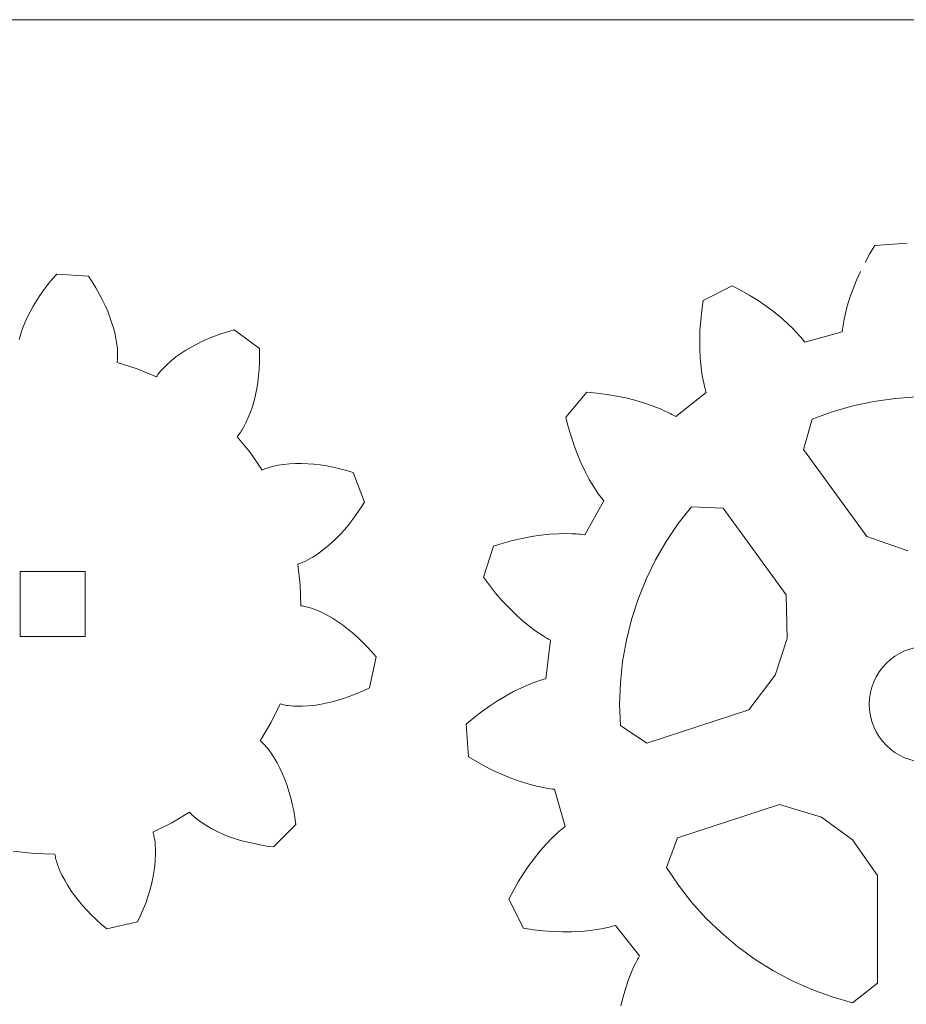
# Model space of a CAD drawing. Header units: centimetres. Extents: x -12.1 to 12.1, y -9.6 to 9.6.
# Tile 5 of 11: x -1.2 to 3.1, y 4.8 to 9.6. Entities that reach past the tile are written whole.
import ezdxf

# ---------------------------------------------------------------- set-up
doc = ezdxf.new("R2010")
doc.units = ezdxf.units.CM
doc.header["$MEASUREMENT"] = 0
doc.layers.add('layer 1', color=7, linetype='Continuous')

msp = doc.modelspace()

# ---------------------------------------------------------------- linework, layer by layer
at = {"layer": 'layer 1', "color": 250, "lineweight": 9}
for points in [[(-11.90028, 9.63703), (-11.90028, 9.63703), (11.90028, 9.63703), (11.90028, 9.63703)], [(2.99266, 8.52225), (2.99266, 8.52225), (3.15281, 8.53486), (3.15281, 8.53486)], [(-1.08759, 8.32996), (-1.08759, 8.32996), (-1.06614, 8.35615), (-1.06614, 8.35615)], [(-1.06614, 8.35615), (-1.06614, 8.35615), (-1.04348, 8.38203), (-1.04348, 8.38203)], [(-1.04348, 8.38203), (-1.04348, 8.38203), (-0.88788, 8.37164), (-0.88788, 8.37164)], [(-0.88788, 8.37164), (-0.88788, 8.37164), (-0.86885, 8.34297), (-0.86885, 8.34297)], [(2.90274, 8.35125), (2.90274, 8.35125), (2.92219, 8.39409), (2.92219, 8.39409)], [(-1.10779, 8.3035), (-1.10779, 8.3035), (-1.08759, 8.32996), (-1.08759, 8.32996)], [(-0.86885, 8.34297), (-0.86885, 8.34297), (-0.85108, 8.31416), (-0.85108, 8.31416)], [(-0.85108, 8.31416), (-0.85108, 8.31416), (-0.83457, 8.28526), (-0.83457, 8.28526)], [(2.14629, 8.25099), (2.14629, 8.25099), (2.28943, 8.32392), (2.28943, 8.32392)], [(2.28943, 8.32392), (2.28943, 8.32392), (2.33341, 8.30091), (2.33341, 8.30091)], [(2.87015, 8.26576), (2.87015, 8.26576), (2.88538, 8.30845), (2.88538, 8.30845)], [(2.88538, 8.30845), (2.88538, 8.30845), (2.90274, 8.35125), (2.90274, 8.35125)], [(-1.1444, 8.24991), (-1.1444, 8.24991), (-1.12674, 8.27681), (-1.12674, 8.27681)], [(-1.12674, 8.27681), (-1.12674, 8.27681), (-1.10779, 8.3035), (-1.10779, 8.3035)], [(-0.83457, 8.28526), (-0.83457, 8.28526), (-0.81934, 8.25628), (-0.81934, 8.25628)], [(2.33341, 8.30091), (2.33341, 8.30091), (2.37578, 8.27675), (2.37578, 8.27675)], [(2.37578, 8.27675), (2.37578, 8.27675), (2.41648, 8.25147), (2.41648, 8.25147)], [(2.85712, 8.22325), (2.85712, 8.22325), (2.87015, 8.26576), (2.87015, 8.26576)], [(-1.17581, 8.19568), (-1.17581, 8.19568), (-1.16077, 8.22286), (-1.16077, 8.22286)], [(-1.16077, 8.22286), (-1.16077, 8.22286), (-1.1444, 8.24991), (-1.1444, 8.24991)], [(-0.81934, 8.25628), (-0.81934, 8.25628), (-0.80541, 8.22727), (-0.80541, 8.22727)], [(-0.80541, 8.22727), (-0.80541, 8.22727), (-0.79279, 8.19828), (-0.79279, 8.19828)], [(2.13905, 8.20188), (2.13905, 8.20188), (2.14629, 8.25099), (2.14629, 8.25099)], [(2.41648, 8.25147), (2.41648, 8.25147), (2.45545, 8.2251), (2.45545, 8.2251)], [(2.45545, 8.2251), (2.45545, 8.2251), (2.49261, 8.19768), (2.49261, 8.19768)], [(2.84638, 8.18099), (2.84638, 8.18099), (2.85712, 8.22325), (2.85712, 8.22325)], [(-1.20176, 8.1411), (-1.20176, 8.1411), (-1.18948, 8.16841), (-1.18948, 8.16841)], [(-1.18948, 8.16841), (-1.18948, 8.16841), (-1.17581, 8.19568), (-1.17581, 8.19568)], [(-0.79279, 8.19828), (-0.79279, 8.19828), (-0.7815, 8.16935), (-0.7815, 8.16935)], [(-0.7815, 8.16935), (-0.7815, 8.16935), (-0.77157, 8.14051), (-0.77157, 8.14051)], [(2.13369, 8.1534), (2.13369, 8.1534), (2.13905, 8.20188), (2.13905, 8.20188)], [(2.49261, 8.19768), (2.49261, 8.19768), (2.5279, 8.16923), (2.5279, 8.16923)], [(2.5279, 8.16923), (2.5279, 8.16923), (2.56122, 8.1398), (2.56122, 8.1398)], [(2.8419, 8.15999), (2.8419, 8.15999), (2.84638, 8.18099), (2.84638, 8.18099)], [(-1.22189, 8.08649), (-1.22189, 8.08649), (-1.21258, 8.11377), (-1.21258, 8.11377)], [(-1.21258, 8.11377), (-1.21258, 8.11377), (-1.20176, 8.1411), (-1.20176, 8.1411)], [(-0.77157, 8.14051), (-0.77157, 8.14051), (-0.76303, 8.1118), (-0.76303, 8.1118)], [(2.13023, 8.10562), (2.13023, 8.10562), (2.13369, 8.1534), (2.13369, 8.1534)], [(2.56122, 8.1398), (2.56122, 8.1398), (2.59246, 8.10938), (2.59246, 8.10938)], [(2.83348, 8.10792), (2.83348, 8.10792), (2.83484, 8.11828), (2.83484, 8.11828)], [(2.83484, 8.11828), (2.83484, 8.11828), (2.83636, 8.12866), (2.83636, 8.12866)], [(2.83636, 8.12866), (2.83636, 8.12866), (2.83804, 8.13908), (2.83804, 8.13908)], [(2.83804, 8.13908), (2.83804, 8.13908), (2.8419, 8.15999), (2.8419, 8.15999)], [(-1.22958, 8.05928), (-1.22958, 8.05928), (-1.22189, 8.08649), (-1.22189, 8.08649)], [(-0.76303, 8.1118), (-0.76303, 8.1118), (-0.75594, 8.08328), (-0.75594, 8.08328)], [(-0.75594, 8.08328), (-0.75594, 8.08328), (-0.75034, 8.055), (-0.75034, 8.055)], [(-0.29561, 8.06375), (-0.29561, 8.06375), (-0.26524, 8.07596), (-0.26524, 8.07596)], [(-0.26524, 8.07596), (-0.26524, 8.07596), (-0.23394, 8.0873), (-0.23394, 8.0873)], [(-0.23394, 8.0873), (-0.23394, 8.0873), (-0.20174, 8.09773), (-0.20174, 8.09773)], [(-0.20174, 8.09773), (-0.20174, 8.09773), (-0.16867, 8.10726), (-0.16867, 8.10726)], [(-0.16867, 8.10726), (-0.16867, 8.10726), (-0.0434, 8.01439), (-0.0434, 8.01439)], [(2.12866, 8.05859), (2.12866, 8.05859), (2.13023, 8.10562), (2.13023, 8.10562)], [(2.59246, 8.10938), (2.59246, 8.10938), (2.60725, 8.09381), (2.60725, 8.09381)], [(2.60725, 8.09381), (2.60725, 8.09381), (2.62147, 8.078), (2.62147, 8.078)], [(2.62147, 8.078), (2.62147, 8.078), (2.62835, 8.07), (2.62835, 8.07)], [(2.62835, 8.07), (2.62835, 8.07), (2.63507, 8.06194), (2.63507, 8.06194)], [(2.64803, 8.04563), (2.64803, 8.04563), (2.83231, 8.0976), (2.83231, 8.0976)], [(2.83231, 8.0976), (2.83231, 8.0976), (2.83348, 8.10792), (2.83348, 8.10792)], [(-0.75034, 8.055), (-0.75034, 8.055), (-0.74634, 8.02701), (-0.74634, 8.02701)], [(-0.74634, 8.02701), (-0.74634, 8.02701), (-0.74497, 8.01314), (-0.74497, 8.01314)], [(-0.407, 8.00648), (-0.407, 8.00648), (-0.38075, 8.02203), (-0.38075, 8.02203)], [(-0.38075, 8.02203), (-0.38075, 8.02203), (-0.35341, 8.03676), (-0.35341, 8.03676)], [(-0.35341, 8.03676), (-0.35341, 8.03676), (-0.32501, 8.05068), (-0.32501, 8.05068)], [(-0.32501, 8.05068), (-0.32501, 8.05068), (-0.29561, 8.06375), (-0.29561, 8.06375)], [(2.129, 8.0124), (2.129, 8.0124), (2.12866, 8.05859), (2.12866, 8.05859)], [(2.63507, 8.06194), (2.63507, 8.06194), (2.64164, 8.05381), (2.64164, 8.05381)], [(2.64164, 8.05381), (2.64164, 8.05381), (2.64803, 8.04563), (2.64803, 8.04563)], [(-0.74497, 8.01314), (-0.74497, 8.01314), (-0.74407, 7.99939), (-0.74407, 7.99939)], [(-0.74407, 7.99939), (-0.74407, 7.99939), (-0.74364, 7.98574), (-0.74364, 7.98574)], [(-0.74377, 7.97223), (-0.74377, 7.97223), (-0.74405, 7.96554), (-0.74405, 7.96554)], [(-0.74363, 7.97897), (-0.74363, 7.97897), (-0.74377, 7.97223), (-0.74377, 7.97223)], [(-0.74364, 7.98574), (-0.74364, 7.98574), (-0.74363, 7.97897), (-0.74363, 7.97897)], [(-0.47855, 7.95508), (-0.47855, 7.95508), (-0.45597, 7.97301), (-0.45597, 7.97301)], [(-0.45597, 7.97301), (-0.45597, 7.97301), (-0.43209, 7.99014), (-0.43209, 7.99014)], [(-0.43209, 7.99014), (-0.43209, 7.99014), (-0.407, 8.00648), (-0.407, 8.00648)], [(-0.04289, 7.97999), (-0.04289, 7.97999), (-0.04351, 7.94615), (-0.04351, 7.94615)], [(-0.0434, 8.01439), (-0.0434, 8.01439), (-0.04289, 7.97999), (-0.04289, 7.97999)], [(2.13126, 7.96714), (2.13126, 7.96714), (2.129, 8.0124), (2.129, 8.0124)], [(2.13549, 7.92288), (2.13549, 7.92288), (2.13126, 7.96714), (2.13126, 7.96714)], [(-0.74515, 7.95228), (-0.74515, 7.95228), (-0.74601, 7.94574), (-0.74601, 7.94574)], [(-0.74601, 7.94574), (-0.74601, 7.94574), (-0.64783, 7.91423), (-0.64783, 7.91423)], [(-0.7445, 7.95888), (-0.7445, 7.95888), (-0.74515, 7.95228), (-0.74515, 7.95228)], [(-0.74405, 7.96554), (-0.74405, 7.96554), (-0.7445, 7.95888), (-0.7445, 7.95888)], [(-0.51935, 7.91678), (-0.51935, 7.91678), (-0.50975, 7.92667), (-0.50975, 7.92667)], [(-0.50975, 7.92667), (-0.50975, 7.92667), (-0.49973, 7.93636), (-0.49973, 7.93636)], [(-0.49973, 7.93636), (-0.49973, 7.93636), (-0.47855, 7.95508), (-0.47855, 7.95508)], [(-0.04351, 7.94615), (-0.04351, 7.94615), (-0.04526, 7.9129), (-0.04526, 7.9129)], [(2.14173, 7.87972), (2.14173, 7.87972), (2.13549, 7.92288), (2.13549, 7.92288)], [(-0.64783, 7.91423), (-0.64783, 7.91423), (-0.55261, 7.87464), (-0.55261, 7.87464)], [(-0.55261, 7.87464), (-0.55261, 7.87464), (-0.54904, 7.88019), (-0.54904, 7.88019)], [(-0.54904, 7.88019), (-0.54904, 7.88019), (-0.54525, 7.88564), (-0.54525, 7.88564)], [(-0.54525, 7.88564), (-0.54525, 7.88564), (-0.54129, 7.891), (-0.54129, 7.891)], [(-0.54129, 7.891), (-0.54129, 7.891), (-0.53717, 7.89629), (-0.53717, 7.89629)], [(-0.53717, 7.89629), (-0.53717, 7.89629), (-0.53291, 7.9015), (-0.53291, 7.9015)], [(-0.53291, 7.9015), (-0.53291, 7.9015), (-0.52851, 7.90666), (-0.52851, 7.90666)], [(-0.52851, 7.90666), (-0.52851, 7.90666), (-0.51935, 7.91678), (-0.51935, 7.91678)], [(-0.04811, 7.88029), (-0.04811, 7.88029), (-0.05207, 7.84836), (-0.05207, 7.84836)], [(-0.04526, 7.9129), (-0.04526, 7.9129), (-0.04811, 7.88029), (-0.04811, 7.88029)], [(2.14563, 7.8586), (2.14563, 7.8586), (2.14173, 7.87972), (2.14173, 7.87972)], [(-0.05207, 7.84836), (-0.05207, 7.84836), (-0.05712, 7.81714), (-0.05712, 7.81714)], [(2.15008, 7.83781), (2.15008, 7.83781), (2.14563, 7.8586), (2.14563, 7.8586)], [(2.1525, 7.82755), (2.1525, 7.82755), (2.15008, 7.83781), (2.15008, 7.83781)], [(2.15507, 7.81736), (2.15507, 7.81736), (2.1525, 7.82755), (2.1525, 7.82755)], [(-0.06327, 7.7867), (-0.06327, 7.7867), (-0.07051, 7.75707), (-0.07051, 7.75707)], [(-0.05712, 7.81714), (-0.05712, 7.81714), (-0.06327, 7.7867), (-0.06327, 7.7867)], [(1.46816, 7.67648), (1.46816, 7.67648), (1.57249, 7.79863), (1.57249, 7.79863)], [(1.57249, 7.79863), (1.57249, 7.79863), (1.62193, 7.79421), (1.62193, 7.79421)], [(1.62193, 7.79421), (1.62193, 7.79421), (1.67032, 7.7881), (1.67032, 7.7881)], [(1.67032, 7.7881), (1.67032, 7.7881), (1.71759, 7.78032), (1.71759, 7.78032)], [(1.71759, 7.78032), (1.71759, 7.78032), (1.76368, 7.77087), (1.76368, 7.77087)], [(2.01029, 7.67876), (2.01029, 7.67876), (2.16065, 7.7973), (2.16065, 7.7973)], [(2.15779, 7.80728), (2.15779, 7.80728), (2.15507, 7.81736), (2.15507, 7.81736)], [(2.16065, 7.7973), (2.16065, 7.7973), (2.15779, 7.80728), (2.15779, 7.80728)], [(3.19844, 7.77595), (3.19844, 7.77595), (3.09289, 7.76858), (3.09289, 7.76858)], [(-0.07885, 7.7283), (-0.07885, 7.7283), (-0.0883, 7.70048), (-0.0883, 7.70048)], [(-0.07051, 7.75707), (-0.07051, 7.75707), (-0.07885, 7.7283), (-0.07885, 7.7283)], [(1.76368, 7.77087), (1.76368, 7.77087), (1.80851, 7.75976), (1.80851, 7.75976)], [(1.80851, 7.75976), (1.80851, 7.75976), (1.852, 7.74698), (1.852, 7.74698)], [(1.852, 7.74698), (1.852, 7.74698), (1.89405, 7.73254), (1.89405, 7.73254)], [(1.89405, 7.73254), (1.89405, 7.73254), (1.93456, 7.7164), (1.93456, 7.7164)], [(2.88461, 7.7319), (2.88461, 7.7319), (2.78289, 7.70277), (2.78289, 7.70277)], [(2.98811, 7.75387), (2.98811, 7.75387), (2.88461, 7.7319), (2.88461, 7.7319)], [(3.09289, 7.76858), (3.09289, 7.76858), (2.98811, 7.75387), (2.98811, 7.75387)], [(-0.0883, 7.70048), (-0.0883, 7.70048), (-0.09888, 7.67366), (-0.09888, 7.67366)], [(1.48025, 7.62834), (1.48025, 7.62834), (1.46816, 7.67648), (1.46816, 7.67648)], [(1.93456, 7.7164), (1.93456, 7.7164), (1.95418, 7.70767), (1.95418, 7.70767)], [(1.95418, 7.70767), (1.95418, 7.70767), (1.97337, 7.6985), (1.97337, 7.6985)], [(1.97337, 7.6985), (1.97337, 7.6985), (1.98278, 7.69374), (1.98278, 7.69374)], [(1.98278, 7.69374), (1.98278, 7.69374), (1.99208, 7.68887), (1.99208, 7.68887)], [(1.99208, 7.68887), (1.99208, 7.68887), (2.00125, 7.68388), (2.00125, 7.68388)], [(2.00125, 7.68388), (2.00125, 7.68388), (2.01029, 7.67876), (2.01029, 7.67876)], [(2.78289, 7.70277), (2.78289, 7.70277), (2.68345, 7.66663), (2.68345, 7.66663)], [(-0.11699, 7.63555), (-0.11699, 7.63555), (-0.12367, 7.62348), (-0.12367, 7.62348)], [(-0.11065, 7.64795), (-0.11065, 7.64795), (-0.11699, 7.63555), (-0.11699, 7.63555)], [(-0.09888, 7.67366), (-0.09888, 7.67366), (-0.11065, 7.64795), (-0.11065, 7.64795)], [(1.49386, 7.5815), (1.49386, 7.5815), (1.48025, 7.62834), (1.48025, 7.62834)], [(2.68345, 7.66663), (2.68345, 7.66663), (2.64144, 7.51582), (2.64144, 7.51582)], [(-0.15004, 7.58444), (-0.15004, 7.58444), (-0.15431, 7.5794), (-0.15431, 7.5794)], [(-0.15431, 7.5794), (-0.15431, 7.5794), (-0.08875, 7.49982), (-0.08875, 7.49982)], [(-0.14593, 7.58965), (-0.14593, 7.58965), (-0.15004, 7.58444), (-0.15004, 7.58444)], [(-0.14196, 7.595), (-0.14196, 7.595), (-0.14593, 7.58965), (-0.14593, 7.58965)], [(-0.1381, 7.60048), (-0.1381, 7.60048), (-0.14196, 7.595), (-0.14196, 7.595)], [(-0.13434, 7.60608), (-0.13434, 7.60608), (-0.1381, 7.60048), (-0.1381, 7.60048)], [(-0.1307, 7.61178), (-0.1307, 7.61178), (-0.13434, 7.60608), (-0.13434, 7.60608)], [(-0.12367, 7.62348), (-0.12367, 7.62348), (-0.1307, 7.61178), (-0.1307, 7.61178)], [(1.50895, 7.53602), (1.50895, 7.53602), (1.49386, 7.5815), (1.49386, 7.5815)], [(1.52549, 7.49198), (1.52549, 7.49198), (1.50895, 7.53602), (1.50895, 7.53602)], [(-0.08875, 7.49982), (-0.08875, 7.49982), (-0.03005, 7.41503), (-0.03005, 7.41503)], [(1.54348, 7.44944), (1.54348, 7.44944), (1.52549, 7.49198), (1.52549, 7.49198)], [(2.64144, 7.51582), (2.64144, 7.51582), (2.953, 7.087), (2.953, 7.087)], [(0.02071, 7.4325), (0.02071, 7.4325), (0.03414, 7.43563), (0.03414, 7.43563)], [(0.03414, 7.43563), (0.03414, 7.43563), (0.0478, 7.43835), (0.0478, 7.43835)], [(0.0478, 7.43835), (0.0478, 7.43835), (0.07575, 7.44267), (0.07575, 7.44267)], [(0.07575, 7.44267), (0.07575, 7.44267), (0.10443, 7.44554), (0.10443, 7.44554)], [(0.10443, 7.44554), (0.10443, 7.44554), (0.13378, 7.44704), (0.13378, 7.44704)], [(0.13378, 7.44704), (0.13378, 7.44704), (0.16373, 7.44722), (0.16373, 7.44722)], [(0.16373, 7.44722), (0.16373, 7.44722), (0.19421, 7.44611), (0.19421, 7.44611)], [(0.19421, 7.44611), (0.19421, 7.44611), (0.22518, 7.44372), (0.22518, 7.44372)], [(0.22518, 7.44372), (0.22518, 7.44372), (0.25659, 7.44007), (0.25659, 7.44007)], [(0.25659, 7.44007), (0.25659, 7.44007), (0.28839, 7.43517), (0.28839, 7.43517)], [(0.28839, 7.43517), (0.28839, 7.43517), (0.32055, 7.42903), (0.32055, 7.42903)], [(1.56289, 7.40848), (1.56289, 7.40848), (1.54348, 7.44944), (1.54348, 7.44944)], [(-0.03005, 7.41503), (-0.03005, 7.41503), (-0.02405, 7.41777), (-0.02405, 7.41777)], [(-0.02405, 7.41777), (-0.02405, 7.41777), (-0.01791, 7.4203), (-0.01791, 7.4203)], [(-0.01791, 7.4203), (-0.01791, 7.4203), (-0.01168, 7.42267), (-0.01168, 7.42267)], [(-0.01168, 7.42267), (-0.01168, 7.42267), (-0.00535, 7.42489), (-0.00535, 7.42489)], [(-0.00535, 7.42489), (-0.00535, 7.42489), (0.00105, 7.42698), (0.00105, 7.42698)], [(0.00105, 7.42698), (0.00105, 7.42698), (0.00754, 7.42894), (0.00754, 7.42894)], [(0.00754, 7.42894), (0.00754, 7.42894), (0.02071, 7.4325), (0.02071, 7.4325)], [(0.32055, 7.42903), (0.32055, 7.42903), (0.35301, 7.42164), (0.35301, 7.42164)], [(0.35301, 7.42164), (0.35301, 7.42164), (0.38574, 7.41302), (0.38574, 7.41302)], [(0.38574, 7.41302), (0.38574, 7.41302), (0.4187, 7.40314), (0.4187, 7.40314)], [(0.4187, 7.40314), (0.4187, 7.40314), (0.47388, 7.2573), (0.47388, 7.2573)], [(1.58374, 7.36921), (1.58374, 7.36921), (1.56289, 7.40848), (1.56289, 7.40848)], [(1.60602, 7.33174), (1.60602, 7.33174), (1.58374, 7.36921), (1.58374, 7.36921)], [(1.61771, 7.31371), (1.61771, 7.31371), (1.60602, 7.33174), (1.60602, 7.33174)], [(1.62976, 7.2962), (1.62976, 7.2962), (1.61771, 7.31371), (1.61771, 7.31371)], [(1.63594, 7.28765), (1.63594, 7.28765), (1.62976, 7.2962), (1.62976, 7.2962)], [(1.64221, 7.27923), (1.64221, 7.27923), (1.63594, 7.28765), (1.63594, 7.28765)], [(0.47388, 7.2573), (0.47388, 7.2573), (0.45571, 7.22808), (0.45571, 7.22808)], [(1.56149, 7.09577), (1.56149, 7.09577), (1.65504, 7.26282), (1.65504, 7.26282)], [(1.64857, 7.27095), (1.64857, 7.27095), (1.64221, 7.27923), (1.64221, 7.27923)], [(1.65504, 7.26282), (1.65504, 7.26282), (1.64857, 7.27095), (1.64857, 7.27095)], [(0.43689, 7.19995), (0.43689, 7.19995), (0.41745, 7.17292), (0.41745, 7.17292)], [(0.45571, 7.22808), (0.45571, 7.22808), (0.43689, 7.19995), (0.43689, 7.19995)], [(2.08822, 7.23417), (2.08822, 7.23417), (2.02311, 7.15076), (2.02311, 7.15076)], [(2.24462, 7.22751), (2.24462, 7.22751), (2.08822, 7.23417), (2.08822, 7.23417)], [(2.55618, 6.79869), (2.55618, 6.79869), (2.24462, 7.22751), (2.24462, 7.22751)], [(0.39742, 7.14703), (0.39742, 7.14703), (0.37682, 7.12231), (0.37682, 7.12231)], [(0.41745, 7.17292), (0.41745, 7.17292), (0.39742, 7.14703), (0.39742, 7.14703)], [(2.02311, 7.15076), (2.02311, 7.15076), (1.96398, 7.06302), (1.96398, 7.06302)], [(0.35569, 7.09878), (0.35569, 7.09878), (0.33406, 7.07649), (0.33406, 7.07649)], [(0.37682, 7.12231), (0.37682, 7.12231), (0.35569, 7.09878), (0.35569, 7.09878)], [(1.2984, 7.08649), (1.2984, 7.08649), (1.34408, 7.09338), (1.34408, 7.09338)], [(1.34408, 7.09338), (1.34408, 7.09338), (1.38914, 7.09822), (1.38914, 7.09822)], [(1.38914, 7.09822), (1.38914, 7.09822), (1.43352, 7.10097), (1.43352, 7.10097)], [(1.43352, 7.10097), (1.43352, 7.10097), (1.47712, 7.10155), (1.47712, 7.10155)], [(1.47712, 7.10155), (1.47712, 7.10155), (1.49858, 7.10101), (1.49858, 7.10101)], [(1.49858, 7.10101), (1.49858, 7.10101), (1.51982, 7.09987), (1.51982, 7.09987)], [(1.51982, 7.09987), (1.51982, 7.09987), (1.53033, 7.09908), (1.53033, 7.09908)], [(1.53033, 7.09908), (1.53033, 7.09908), (1.54079, 7.09813), (1.54079, 7.09813)], [(1.54079, 7.09813), (1.54079, 7.09813), (1.55118, 7.09703), (1.55118, 7.09703)], [(1.55118, 7.09703), (1.55118, 7.09703), (1.56149, 7.09577), (1.56149, 7.09577)], [(0.31195, 7.05548), (0.31195, 7.05548), (0.28939, 7.03579), (0.28939, 7.03579)], [(0.33406, 7.07649), (0.33406, 7.07649), (0.31195, 7.05548), (0.31195, 7.05548)], [(1.11114, 7.03897), (1.11114, 7.03897), (1.1585, 7.05381), (1.1585, 7.05381)], [(1.1585, 7.05381), (1.1585, 7.05381), (1.20555, 7.06668), (1.20555, 7.06668)], [(1.20555, 7.06668), (1.20555, 7.06668), (1.25221, 7.07758), (1.25221, 7.07758)], [(1.25221, 7.07758), (1.25221, 7.07758), (1.2984, 7.08649), (1.2984, 7.08649)], [(1.96398, 7.06302), (1.96398, 7.06302), (1.91109, 6.97138), (1.91109, 6.97138)], [(2.953, 7.087), (2.953, 7.087), (3.15605, 7.01615), (3.15605, 7.01615)], [(0.24299, 7.00065), (0.24299, 7.00065), (0.21919, 6.98538), (0.21919, 6.98538)], [(0.26639, 7.01749), (0.26639, 7.01749), (0.24299, 7.00065), (0.24299, 7.00065)], [(0.28939, 7.03579), (0.28939, 7.03579), (0.26639, 7.01749), (0.26639, 7.01749)], [(1.06149, 6.88619), (1.06149, 6.88619), (1.11114, 7.03897), (1.11114, 7.03897)], [(0.15171, 6.95325), (0.15171, 6.95325), (0.1454, 6.95133), (0.1454, 6.95133)], [(0.1454, 6.95133), (0.1454, 6.95133), (0.15753, 6.84893), (0.15753, 6.84893)], [(0.15799, 6.95541), (0.15799, 6.95541), (0.15171, 6.95325), (0.15171, 6.95325)], [(0.16423, 6.95776), (0.16423, 6.95776), (0.15799, 6.95541), (0.15799, 6.95541)], [(0.17044, 6.96028), (0.17044, 6.96028), (0.16423, 6.95776), (0.16423, 6.95776)], [(0.17662, 6.96297), (0.17662, 6.96297), (0.17044, 6.96028), (0.17044, 6.96028)], [(0.18278, 6.96579), (0.18278, 6.96579), (0.17662, 6.96297), (0.17662, 6.96297)], [(0.19501, 6.97184), (0.19501, 6.97184), (0.18278, 6.96579), (0.18278, 6.96579)], [(0.20715, 6.97838), (0.20715, 6.97838), (0.19501, 6.97184), (0.19501, 6.97184)], [(0.21919, 6.98538), (0.21919, 6.98538), (0.20715, 6.97838), (0.20715, 6.97838)], [(1.91109, 6.97138), (1.91109, 6.97138), (1.86473, 6.87627), (1.86473, 6.87627)], [(1.0911, 6.84635), (1.0911, 6.84635), (1.06149, 6.88619), (1.06149, 6.88619)], [(1.86473, 6.87627), (1.86473, 6.87627), (1.8251, 6.77816), (1.8251, 6.77816)], [(0.15753, 6.84893), (0.15753, 6.84893), (0.16107, 6.74587), (0.16107, 6.74587)], [(1.12159, 6.80828), (1.12159, 6.80828), (1.0911, 6.84635), (1.0911, 6.84635)], [(1.15293, 6.77204), (1.15293, 6.77204), (1.12159, 6.80828), (1.12159, 6.80828)], [(1.18507, 6.73768), (1.18507, 6.73768), (1.15293, 6.77204), (1.15293, 6.77204)], [(1.8251, 6.77816), (1.8251, 6.77816), (1.7924, 6.67754), (1.7924, 6.67754)], [(2.56082, 6.58369), (2.56082, 6.58369), (2.55618, 6.79869), (2.55618, 6.79869)], [(0.16107, 6.74587), (0.16107, 6.74587), (0.16761, 6.74492), (0.16761, 6.74492)], [(0.16761, 6.74492), (0.16761, 6.74492), (0.17413, 6.74374), (0.17413, 6.74374)], [(0.17413, 6.74374), (0.17413, 6.74374), (0.18066, 6.74236), (0.18066, 6.74236)], [(0.18066, 6.74236), (0.18066, 6.74236), (0.18718, 6.74081), (0.18718, 6.74081)], [(0.18718, 6.74081), (0.18718, 6.74081), (0.1937, 6.7391), (0.1937, 6.7391)], [(0.1937, 6.7391), (0.1937, 6.7391), (0.20021, 6.73724), (0.20021, 6.73724)], [(0.20021, 6.73724), (0.20021, 6.73724), (0.21322, 6.73312), (0.21322, 6.73312)], [(0.21322, 6.73312), (0.21322, 6.73312), (0.22621, 6.72849), (0.22621, 6.72849)], [(0.22621, 6.72849), (0.22621, 6.72849), (0.23918, 6.7234), (0.23918, 6.7234)], [(0.23918, 6.7234), (0.23918, 6.7234), (0.26502, 6.71191), (0.26502, 6.71191)], [(0.26502, 6.71191), (0.26502, 6.71191), (0.2907, 6.69882), (0.2907, 6.69882)], [(1.21797, 6.70526), (1.21797, 6.70526), (1.18507, 6.73768), (1.18507, 6.73768)], [(1.25158, 6.67485), (1.25158, 6.67485), (1.21797, 6.70526), (1.21797, 6.70526)], [(0.2907, 6.69882), (0.2907, 6.69882), (0.3162, 6.68422), (0.3162, 6.68422)], [(0.3162, 6.68422), (0.3162, 6.68422), (0.34149, 6.66818), (0.34149, 6.66818)], [(0.34149, 6.66818), (0.34149, 6.66818), (0.36653, 6.65076), (0.36653, 6.65076)], [(1.28586, 6.64655), (1.28586, 6.64655), (1.25158, 6.67485), (1.25158, 6.67485)], [(1.7924, 6.67754), (1.7924, 6.67754), (1.7668, 6.57487), (1.7668, 6.57487)], [(0.36653, 6.65076), (0.36653, 6.65076), (0.3913, 6.63201), (0.3913, 6.63201)], [(0.3913, 6.63201), (0.3913, 6.63201), (0.41575, 6.61197), (0.41575, 6.61197)], [(0.41575, 6.61197), (0.41575, 6.61197), (0.43985, 6.59065), (0.43985, 6.59065)], [(1.32079, 6.62045), (1.32079, 6.62045), (1.28586, 6.64655), (1.28586, 6.64655)], [(1.33848, 6.60827), (1.33848, 6.60827), (1.32079, 6.62045), (1.32079, 6.62045)], [(1.35633, 6.59671), (1.35633, 6.59671), (1.33848, 6.60827), (1.33848, 6.60827)], [(0.43985, 6.59065), (0.43985, 6.59065), (0.46358, 6.5681), (0.46358, 6.5681)], [(0.46358, 6.5681), (0.46358, 6.5681), (0.48689, 6.54433), (0.48689, 6.54433)], [(1.3653, 6.59116), (1.3653, 6.59116), (1.35633, 6.59671), (1.35633, 6.59671)], [(1.37432, 6.58578), (1.37432, 6.58578), (1.3653, 6.59116), (1.3653, 6.59116)], [(1.36995, 6.3854), (1.36995, 6.3854), (1.39246, 6.57554), (1.39246, 6.57554)], [(1.38337, 6.58057), (1.38337, 6.58057), (1.37432, 6.58578), (1.37432, 6.58578)], [(1.39246, 6.57554), (1.39246, 6.57554), (1.38337, 6.58057), (1.38337, 6.58057)], [(1.7668, 6.57487), (1.7668, 6.57487), (1.74841, 6.47068), (1.74841, 6.47068)], [(2.50192, 6.40242), (2.50192, 6.40242), (2.56082, 6.58369), (2.56082, 6.58369)], [(0.48689, 6.54433), (0.48689, 6.54433), (0.50976, 6.51938), (0.50976, 6.51938)], [(0.50976, 6.51938), (0.50976, 6.51938), (0.53216, 6.49325), (0.53216, 6.49325)], [(0.53216, 6.49325), (0.53216, 6.49325), (0.49973, 6.34073), (0.49973, 6.34073)], [(1.74841, 6.47068), (1.74841, 6.47068), (1.73732, 6.36545), (1.73732, 6.36545)], [(1.28978, 6.35846), (1.28978, 6.35846), (1.30983, 6.36617), (1.30983, 6.36617)], [(1.30983, 6.36617), (1.30983, 6.36617), (1.32988, 6.37325), (1.32988, 6.37325)], [(1.32988, 6.37325), (1.32988, 6.37325), (1.3399, 6.37654), (1.3399, 6.37654)], [(1.3399, 6.37654), (1.3399, 6.37654), (1.34992, 6.37967), (1.34992, 6.37967)], [(1.34992, 6.37967), (1.34992, 6.37967), (1.35994, 6.38263), (1.35994, 6.38263)], [(1.35994, 6.38263), (1.35994, 6.38263), (1.36995, 6.3854), (1.36995, 6.3854)], [(1.73732, 6.36545), (1.73732, 6.36545), (1.73359, 6.25971), (1.73359, 6.25971)], [(2.37179, 6.23121), (2.37179, 6.23121), (2.50192, 6.40242), (2.50192, 6.40242)], [(0.46865, 6.32597), (0.46865, 6.32597), (0.43761, 6.31248), (0.43761, 6.31248)], [(0.49973, 6.34073), (0.49973, 6.34073), (0.46865, 6.32597), (0.46865, 6.32597)], [(1.17, 6.29999), (1.17, 6.29999), (1.20978, 6.32172), (1.20978, 6.32172)], [(1.20978, 6.32172), (1.20978, 6.32172), (1.24973, 6.34124), (1.24973, 6.34124)], [(1.24973, 6.34124), (1.24973, 6.34124), (1.28978, 6.35846), (1.28978, 6.35846)], [(0.31461, 6.27127), (0.31461, 6.27127), (0.28436, 6.26421), (0.28436, 6.26421)], [(0.3451, 6.27964), (0.3451, 6.27964), (0.31461, 6.27127), (0.31461, 6.27127)], [(0.37579, 6.2893), (0.37579, 6.2893), (0.3451, 6.27964), (0.3451, 6.27964)], [(0.40664, 6.30025), (0.40664, 6.30025), (0.37579, 6.2893), (0.37579, 6.2893)], [(0.43761, 6.31248), (0.43761, 6.31248), (0.40664, 6.30025), (0.40664, 6.30025)], [(1.09117, 6.25024), (1.09117, 6.25024), (1.13045, 6.27615), (1.13045, 6.27615)], [(1.13045, 6.27615), (1.13045, 6.27615), (1.17, 6.29999), (1.17, 6.29999)], [(0.05798, 6.26092), (0.05798, 6.26092), (0.01282, 6.16821), (0.01282, 6.16821)], [(0.06433, 6.25912), (0.06433, 6.25912), (0.05798, 6.26092), (0.05798, 6.26092)], [(0.07077, 6.25755), (0.07077, 6.25755), (0.06433, 6.25912), (0.06433, 6.25912)], [(0.07729, 6.25615), (0.07729, 6.25615), (0.07077, 6.25755), (0.07077, 6.25755)], [(0.08388, 6.25492), (0.08388, 6.25492), (0.07729, 6.25615), (0.07729, 6.25615)], [(0.09053, 6.25383), (0.09053, 6.25383), (0.08388, 6.25492), (0.08388, 6.25492)], [(0.09724, 6.25287), (0.09724, 6.25287), (0.09053, 6.25383), (0.09053, 6.25383)], [(0.1108, 6.25135), (0.1108, 6.25135), (0.09724, 6.25287), (0.09724, 6.25287)], [(0.12455, 6.25029), (0.12455, 6.25029), (0.1108, 6.25135), (0.1108, 6.25135)], [(0.13846, 6.24967), (0.13846, 6.24967), (0.12455, 6.25029), (0.12455, 6.25029)], [(0.16674, 6.24965), (0.16674, 6.24965), (0.13846, 6.24967), (0.13846, 6.24967)], [(0.19553, 6.25116), (0.19553, 6.25116), (0.16674, 6.24965), (0.16674, 6.24965)], [(0.22477, 6.25413), (0.22477, 6.25413), (0.19553, 6.25116), (0.19553, 6.25116)], [(0.2544, 6.25849), (0.2544, 6.25849), (0.22477, 6.25413), (0.22477, 6.25413)], [(0.28436, 6.26421), (0.28436, 6.26421), (0.2544, 6.25849), (0.2544, 6.25849)], [(1.0137, 6.19242), (1.0137, 6.19242), (1.05224, 6.22232), (1.05224, 6.22232)], [(1.05224, 6.22232), (1.05224, 6.22232), (1.09117, 6.25024), (1.09117, 6.25024)], [(1.73359, 6.25971), (1.73359, 6.25971), (1.73724, 6.15396), (1.73724, 6.15396)], [(1.86768, 6.06742), (1.86768, 6.06742), (2.37179, 6.23121), (2.37179, 6.23121)], [(0.97561, 6.16059), (0.97561, 6.16059), (1.0137, 6.19242), (1.0137, 6.19242)], [(0.01282, 6.16821), (0.01282, 6.16821), (-0.03992, 6.07961), (-0.03992, 6.07961)], [(0.98822, 6.00045), (0.98822, 6.00045), (0.97561, 6.16059), (0.97561, 6.16059)], [(1.73724, 6.15396), (1.73724, 6.15396), (1.86768, 6.06742), (1.86768, 6.06742)], [(-0.03992, 6.07961), (-0.03992, 6.07961), (-0.03494, 6.07528), (-0.03494, 6.07528)], [(-0.03494, 6.07528), (-0.03494, 6.07528), (-0.03009, 6.07076), (-0.03009, 6.07076)], [(-0.03009, 6.07076), (-0.03009, 6.07076), (-0.02534, 6.06607), (-0.02534, 6.06607)], [(-0.02534, 6.06607), (-0.02534, 6.06607), (-0.02069, 6.06124), (-0.02069, 6.06124)], [(-0.02069, 6.06124), (-0.02069, 6.06124), (-0.01614, 6.05628), (-0.01614, 6.05628)], [(-0.01614, 6.05628), (-0.01614, 6.05628), (-0.01166, 6.05119), (-0.01166, 6.05119)], [(-0.01166, 6.05119), (-0.01166, 6.05119), (-0.00295, 6.04069), (-0.00295, 6.04069)], [(-0.00295, 6.04069), (-0.00295, 6.04069), (0.00548, 6.02978), (0.00548, 6.02978)], [(0.00548, 6.02978), (0.00548, 6.02978), (0.01363, 6.01848), (0.01363, 6.01848)], [(0.01363, 6.01848), (0.01363, 6.01848), (0.02916, 5.99486), (0.02916, 5.99486)], [(0.02916, 5.99486), (0.02916, 5.99486), (0.04369, 5.96995), (0.04369, 5.96995)], [(1.03082, 5.97496), (1.03082, 5.97496), (0.98822, 6.00045), (0.98822, 6.00045)], [(0.04369, 5.96995), (0.04369, 5.96995), (0.05725, 5.94388), (0.05725, 5.94388)], [(0.05725, 5.94388), (0.05725, 5.94388), (0.06986, 5.91671), (0.06986, 5.91671)], [(1.07355, 5.95146), (1.07355, 5.95146), (1.03082, 5.97496), (1.03082, 5.97496)], [(1.11637, 5.92998), (1.11637, 5.92998), (1.07355, 5.95146), (1.07355, 5.95146)], [(1.15922, 5.91053), (1.15922, 5.91053), (1.11637, 5.92998), (1.11637, 5.92998)], [(0.06986, 5.91671), (0.06986, 5.91671), (0.08151, 5.88852), (0.08151, 5.88852)], [(0.08151, 5.88852), (0.08151, 5.88852), (0.0922, 5.85936), (0.0922, 5.85936)], [(1.20202, 5.89317), (1.20202, 5.89317), (1.15922, 5.91053), (1.15922, 5.91053)], [(1.24471, 5.87794), (1.24471, 5.87794), (1.20202, 5.89317), (1.20202, 5.89317)], [(0.0922, 5.85936), (0.0922, 5.85936), (0.10193, 5.82927), (0.10193, 5.82927)], [(1.28722, 5.86491), (1.28722, 5.86491), (1.24471, 5.87794), (1.24471, 5.87794)], [(1.32948, 5.85416), (1.32948, 5.85416), (1.28722, 5.86491), (1.28722, 5.86491)], [(1.35048, 5.84969), (1.35048, 5.84969), (1.32948, 5.85416), (1.32948, 5.85416)], [(1.37139, 5.84583), (1.37139, 5.84583), (1.35048, 5.84969), (1.35048, 5.84969)], [(1.38181, 5.84414), (1.38181, 5.84414), (1.37139, 5.84583), (1.37139, 5.84583)], [(1.39219, 5.84262), (1.39219, 5.84262), (1.38181, 5.84414), (1.38181, 5.84414)], [(1.40254, 5.84127), (1.40254, 5.84127), (1.39219, 5.84262), (1.39219, 5.84262)], [(1.41287, 5.84009), (1.41287, 5.84009), (1.40254, 5.84127), (1.40254, 5.84127)], [(1.46484, 5.65582), (1.46484, 5.65582), (1.41287, 5.84009), (1.41287, 5.84009)], [(0.10193, 5.82927), (0.10193, 5.82927), (0.11069, 5.79831), (0.11069, 5.79831)], [(0.11069, 5.79831), (0.11069, 5.79831), (0.11845, 5.76651), (0.11845, 5.76651)], [(0.11845, 5.76651), (0.11845, 5.76651), (0.12522, 5.73392), (0.12522, 5.73392)], [(0.12522, 5.73392), (0.12522, 5.73392), (0.13097, 5.70056), (0.13097, 5.70056)], [(2.52336, 5.76472), (2.52336, 5.76472), (2.01925, 5.60093), (2.01925, 5.60093)], [(2.72929, 5.7027), (2.72929, 5.7027), (2.52336, 5.76472), (2.52336, 5.76472)], [(-0.38884, 5.72738), (-0.38884, 5.72738), (-0.47695, 5.67381), (-0.47695, 5.67381)], [(-0.38446, 5.72244), (-0.38446, 5.72244), (-0.38884, 5.72738), (-0.38884, 5.72738)], [(-0.37989, 5.71763), (-0.37989, 5.71763), (-0.38446, 5.72244), (-0.38446, 5.72244)], [(-0.37516, 5.71293), (-0.37516, 5.71293), (-0.37989, 5.71763), (-0.37989, 5.71763)], [(-0.37028, 5.70833), (-0.37028, 5.70833), (-0.37516, 5.71293), (-0.37516, 5.71293)], [(-0.36528, 5.70382), (-0.36528, 5.70382), (-0.37028, 5.70833), (-0.37028, 5.70833)], [(-0.36016, 5.69939), (-0.36016, 5.69939), (-0.36528, 5.70382), (-0.36528, 5.70382)], [(-0.34957, 5.69077), (-0.34957, 5.69077), (-0.36016, 5.69939), (-0.36016, 5.69939)], [(-0.33858, 5.68245), (-0.33858, 5.68245), (-0.34957, 5.69077), (-0.34957, 5.69077)], [(0.13097, 5.70056), (0.13097, 5.70056), (0.13568, 5.66647), (0.13568, 5.66647)], [(2.88347, 5.59067), (2.88347, 5.59067), (2.72929, 5.7027), (2.72929, 5.7027)], [(-0.47695, 5.67381), (-0.47695, 5.67381), (-0.56922, 5.62777), (-0.56922, 5.62777)], [(-0.3272, 5.6744), (-0.3272, 5.6744), (-0.33858, 5.68245), (-0.33858, 5.68245)], [(-0.30343, 5.6591), (-0.30343, 5.6591), (-0.3272, 5.6744), (-0.3272, 5.6744)], [(-0.27839, 5.64481), (-0.27839, 5.64481), (-0.30343, 5.6591), (-0.30343, 5.6591)], [(-0.25219, 5.63149), (-0.25219, 5.63149), (-0.27839, 5.64481), (-0.27839, 5.64481)], [(0.13568, 5.66647), (0.13568, 5.66647), (0.02594, 5.55569), (0.02594, 5.55569)], [(1.43247, 5.62925), (1.43247, 5.62925), (1.44047, 5.63614), (1.44047, 5.63614)], [(1.44047, 5.63614), (1.44047, 5.63614), (1.44853, 5.64286), (1.44853, 5.64286)], [(1.44853, 5.64286), (1.44853, 5.64286), (1.45665, 5.64942), (1.45665, 5.64942)], [(1.45665, 5.64942), (1.45665, 5.64942), (1.46484, 5.65582), (1.46484, 5.65582)], [(-0.56922, 5.62777), (-0.56922, 5.62777), (-0.56737, 5.62144), (-0.56737, 5.62144)], [(-0.56737, 5.62144), (-0.56737, 5.62144), (-0.56573, 5.61501), (-0.56573, 5.61501)], [(-0.56573, 5.61501), (-0.56573, 5.61501), (-0.56427, 5.6085), (-0.56427, 5.6085)], [(-0.56427, 5.6085), (-0.56427, 5.6085), (-0.56298, 5.60193), (-0.56298, 5.60193)], [(-0.56298, 5.60193), (-0.56298, 5.60193), (-0.56182, 5.59529), (-0.56182, 5.59529)], [(-0.56182, 5.59529), (-0.56182, 5.59529), (-0.56081, 5.58859), (-0.56081, 5.58859)], [(-0.56081, 5.58859), (-0.56081, 5.58859), (-0.55915, 5.57504), (-0.55915, 5.57504)], [(-0.22491, 5.61915), (-0.22491, 5.61915), (-0.25219, 5.63149), (-0.25219, 5.63149)], [(-0.19661, 5.60777), (-0.19661, 5.60777), (-0.22491, 5.61915), (-0.22491, 5.61915)], [(-0.16735, 5.59734), (-0.16735, 5.59734), (-0.19661, 5.60777), (-0.19661, 5.60777)], [(1.37067, 5.56901), (1.37067, 5.56901), (1.40108, 5.60025), (1.40108, 5.60025)], [(1.40108, 5.60025), (1.40108, 5.60025), (1.41665, 5.61504), (1.41665, 5.61504)], [(1.41665, 5.61504), (1.41665, 5.61504), (1.43247, 5.62925), (1.43247, 5.62925)], [(2.01925, 5.60093), (2.01925, 5.60093), (1.9646, 5.45424), (1.9646, 5.45424)], [(3.0061, 5.414), (3.0061, 5.414), (2.88347, 5.59067), (2.88347, 5.59067)], [(-0.55915, 5.57504), (-0.55915, 5.57504), (-0.55797, 5.56131), (-0.55797, 5.56131)], [(-0.55797, 5.56131), (-0.55797, 5.56131), (-0.55721, 5.54739), (-0.55721, 5.54739)], [(-0.55721, 5.54739), (-0.55721, 5.54739), (-0.55693, 5.51913), (-0.55693, 5.51913)], [(-0.00818, 5.56008), (-0.00818, 5.56008), (-0.0416, 5.56551), (-0.0416, 5.56551)], [(0.02594, 5.55569), (0.02594, 5.55569), (-0.00818, 5.56008), (-0.00818, 5.56008)], [(1.34124, 5.53569), (1.34124, 5.53569), (1.37067, 5.56901), (1.37067, 5.56901)], [(-1.15626, 5.52266), (-1.15626, 5.52266), (-1.25877, 5.53383), (-1.25877, 5.53383)], [(-1.05318, 5.5201), (-1.05318, 5.5201), (-1.15626, 5.52266), (-1.15626, 5.52266)], [(-1.05217, 5.51358), (-1.05217, 5.51358), (-1.05318, 5.5201), (-1.05318, 5.5201)], [(-1.05092, 5.50706), (-1.05092, 5.50706), (-1.05217, 5.51358), (-1.05217, 5.51358)], [(-1.04949, 5.50055), (-1.04949, 5.50055), (-1.05092, 5.50706), (-1.05092, 5.50706)], [(-1.04787, 5.49404), (-1.04787, 5.49404), (-1.04949, 5.50055), (-1.04949, 5.50055)], [(-1.0461, 5.48754), (-1.0461, 5.48754), (-1.04787, 5.49404), (-1.04787, 5.49404)], [(-0.55816, 5.49032), (-0.55816, 5.49032), (-0.56085, 5.46105), (-0.56085, 5.46105)], [(-0.55693, 5.51913), (-0.55693, 5.51913), (-0.55816, 5.49032), (-0.55816, 5.49032)], [(1.28537, 5.46323), (1.28537, 5.46323), (1.31279, 5.50039), (1.31279, 5.50039)], [(1.31279, 5.50039), (1.31279, 5.50039), (1.34124, 5.53569), (1.34124, 5.53569)], [(-1.04418, 5.48105), (-1.04418, 5.48105), (-1.0461, 5.48754), (-1.0461, 5.48754)], [(-1.03993, 5.46808), (-1.03993, 5.46808), (-1.04418, 5.48105), (-1.04418, 5.48105)], [(-1.03518, 5.45513), (-1.03518, 5.45513), (-1.03993, 5.46808), (-1.03993, 5.46808)], [(-1.02997, 5.44221), (-1.02997, 5.44221), (-1.03518, 5.45513), (-1.03518, 5.45513)], [(-1.01824, 5.41649), (-1.01824, 5.41649), (-1.02997, 5.44221), (-1.02997, 5.44221)], [(-0.56085, 5.46105), (-0.56085, 5.46105), (-0.56494, 5.43139), (-0.56494, 5.43139)], [(1.259, 5.42426), (1.259, 5.42426), (1.28537, 5.46323), (1.28537, 5.46323)], [(1.9646, 5.45424), (1.9646, 5.45424), (2.02381, 5.36654), (2.02381, 5.36654)], [(-1.00491, 5.39093), (-1.00491, 5.39093), (-1.01824, 5.41649), (-1.01824, 5.41649)], [(-0.57038, 5.40137), (-0.57038, 5.40137), (-0.57715, 5.37106), (-0.57715, 5.37106)], [(-0.56494, 5.43139), (-0.56494, 5.43139), (-0.57038, 5.40137), (-0.57038, 5.40137)], [(1.23372, 5.38357), (1.23372, 5.38357), (1.259, 5.42426), (1.259, 5.42426)], [(3.0061, 4.88395), (3.0061, 4.88395), (3.0061, 5.414), (3.0061, 5.414)], [(-0.99006, 5.36556), (-0.99006, 5.36556), (-1.00491, 5.39093), (-1.00491, 5.39093)], [(-0.97378, 5.34042), (-0.97378, 5.34042), (-0.99006, 5.36556), (-0.99006, 5.36556)], [(-0.57715, 5.37106), (-0.57715, 5.37106), (-0.58523, 5.34049), (-0.58523, 5.34049)], [(1.20955, 5.3412), (1.20955, 5.3412), (1.23372, 5.38357), (1.23372, 5.38357)], [(2.02381, 5.36654), (2.02381, 5.36654), (2.08897, 5.28319), (2.08897, 5.28319)], [(-0.95613, 5.31554), (-0.95613, 5.31554), (-0.97378, 5.34042), (-0.97378, 5.34042)], [(-0.93715, 5.29096), (-0.93715, 5.29096), (-0.95613, 5.31554), (-0.95613, 5.31554)], [(-0.5946, 5.30971), (-0.5946, 5.30971), (-0.60526, 5.27876), (-0.60526, 5.27876)], [(-0.58523, 5.34049), (-0.58523, 5.34049), (-0.5946, 5.30971), (-0.5946, 5.30971)], [(1.18655, 5.29721), (1.18655, 5.29721), (1.20955, 5.3412), (1.20955, 5.3412)], [(1.25948, 5.15408), (1.25948, 5.15408), (1.18655, 5.29721), (1.18655, 5.29721)], [(-0.91687, 5.2667), (-0.91687, 5.2667), (-0.93715, 5.29096), (-0.93715, 5.29096)], [(-0.89533, 5.2428), (-0.89533, 5.2428), (-0.91687, 5.2667), (-0.91687, 5.2667)], [(-0.61719, 5.24768), (-0.61719, 5.24768), (-0.63039, 5.21651), (-0.63039, 5.21651)], [(-0.60526, 5.27876), (-0.60526, 5.27876), (-0.61719, 5.24768), (-0.61719, 5.24768)], [(2.08897, 5.28319), (2.08897, 5.28319), (2.15979, 5.20458), (2.15979, 5.20458)], [(-0.87255, 5.21929), (-0.87255, 5.21929), (-0.89533, 5.2428), (-0.89533, 5.2428)], [(-0.84857, 5.1962), (-0.84857, 5.1962), (-0.87255, 5.21929), (-0.87255, 5.21929)], [(-0.63039, 5.21651), (-0.63039, 5.21651), (-0.64485, 5.18528), (-0.64485, 5.18528)], [(2.15979, 5.20458), (2.15979, 5.20458), (2.23592, 5.13109), (2.23592, 5.13109)], [(-0.8234, 5.17357), (-0.8234, 5.17357), (-0.84857, 5.1962), (-0.84857, 5.1962)], [(-0.79707, 5.15142), (-0.79707, 5.15142), (-0.8234, 5.17357), (-0.8234, 5.17357)], [(-0.64485, 5.18528), (-0.64485, 5.18528), (-0.79707, 5.15142), (-0.79707, 5.15142)], [(1.30859, 5.14684), (1.30859, 5.14684), (1.25948, 5.15408), (1.25948, 5.15408)], [(1.63074, 5.14952), (1.63074, 5.14952), (1.58759, 5.14328), (1.58759, 5.14328)], [(1.65186, 5.15342), (1.65186, 5.15342), (1.63074, 5.14952), (1.63074, 5.14952)], [(1.67266, 5.15786), (1.67266, 5.15786), (1.65186, 5.15342), (1.65186, 5.15342)], [(1.68292, 5.16029), (1.68292, 5.16029), (1.67266, 5.15786), (1.67266, 5.15786)], [(1.6931, 5.16286), (1.6931, 5.16286), (1.68292, 5.16029), (1.68292, 5.16029)], [(1.70319, 5.16557), (1.70319, 5.16557), (1.6931, 5.16286), (1.6931, 5.16286)], [(1.71317, 5.16844), (1.71317, 5.16844), (1.70319, 5.16557), (1.70319, 5.16557)], [(1.83171, 5.01807), (1.83171, 5.01807), (1.71317, 5.16844), (1.71317, 5.16844)], [(1.35707, 5.14148), (1.35707, 5.14148), (1.30859, 5.14684), (1.30859, 5.14684)], [(1.40485, 5.13801), (1.40485, 5.13801), (1.35707, 5.14148), (1.35707, 5.14148)], [(1.45188, 5.13644), (1.45188, 5.13644), (1.40485, 5.13801), (1.40485, 5.13801)], [(1.49807, 5.13678), (1.49807, 5.13678), (1.45188, 5.13644), (1.45188, 5.13644)], [(1.54333, 5.13905), (1.54333, 5.13905), (1.49807, 5.13678), (1.49807, 5.13678)], [(1.58759, 5.14328), (1.58759, 5.14328), (1.54333, 5.13905), (1.54333, 5.13905)], [(2.23592, 5.13109), (2.23592, 5.13109), (2.31698, 5.06309), (2.31698, 5.06309)], [(2.31698, 5.06309), (2.31698, 5.06309), (2.40257, 5.00089), (2.40257, 5.00089)], [(1.8216, 4.99986), (1.8216, 4.99986), (1.82659, 5.00903), (1.82659, 5.00903)], [(1.82659, 5.00903), (1.82659, 5.00903), (1.83171, 5.01807), (1.83171, 5.01807)], [(1.79407, 4.94234), (1.79407, 4.94234), (1.8028, 4.96197), (1.8028, 4.96197)], [(1.8028, 4.96197), (1.8028, 4.96197), (1.81196, 4.98115), (1.81196, 4.98115)], [(1.81196, 4.98115), (1.81196, 4.98115), (1.81672, 4.99056), (1.81672, 4.99056)], [(1.81672, 4.99056), (1.81672, 4.99056), (1.8216, 4.99986), (1.8216, 4.99986)], [(2.40257, 5.00089), (2.40257, 5.00089), (2.4923, 4.94482), (2.4923, 4.94482)], [(1.77793, 4.90184), (1.77793, 4.90184), (1.79407, 4.94234), (1.79407, 4.94234)], [(2.4923, 4.94482), (2.4923, 4.94482), (2.58571, 4.89513), (2.58571, 4.89513)], [(1.75071, 4.8163), (1.75071, 4.8163), (1.76348, 4.85979), (1.76348, 4.85979)], [(1.76348, 4.85979), (1.76348, 4.85979), (1.77793, 4.90184), (1.77793, 4.90184)], [(2.58571, 4.89513), (2.58571, 4.89513), (2.68236, 4.85207), (2.68236, 4.85207)], [(2.88347, 4.78664), (2.88347, 4.78664), (3.0061, 4.88395), (3.0061, 4.88395)], [(1.7396, 4.77147), (1.7396, 4.77147), (1.75071, 4.8163), (1.75071, 4.8163)], [(2.68236, 4.85207), (2.68236, 4.85207), (2.78177, 4.81584), (2.78177, 4.81584)], [(2.78177, 4.81584), (2.78177, 4.81584), (2.88347, 4.78664), (2.88347, 4.78664)]]:
    msp.add_open_spline(points, degree=3, dxfattribs=at)
for points, knots in [([(2.94469, 8.43876), (2.94469, 8.43876), (2.96718, 8.47965), (2.96718, 8.47965), (2.96718, 8.47965), (2.96718, 8.47965), (2.99266, 8.52225), (2.99266, 8.52225)], [0, 0, 0, 0, 0.3333333, 0.3333333, 0.3333333, 0.3333333, 1, 1, 1, 1]), ([(-0.90434, 6.59373), (-0.90434, 6.59373), (-1.22434, 6.59373), (-1.22434, 6.59373), (-1.22434, 6.59373), (-1.22434, 6.59373), (-1.22434, 6.91373), (-1.22434, 6.91373), (-1.22434, 6.91373), (-1.22434, 6.91373), (-0.90434, 6.91373), (-0.90434, 6.91373), (-0.90434, 6.91373), (-0.90434, 6.91373), (-0.90434, 6.59373), (-0.90434, 6.59373)], [0, 0, 0, 0, 0.2, 0.2, 0.2, 0.2, 0.4, 0.4, 0.4, 0.4, 0.6, 0.6, 0.6, 0.6, 1, 1, 1, 1]), ([(3.5371, 6.25912), (3.5371, 6.10132), (3.40916, 5.97338), (3.25135, 5.97338), (3.25135, 5.97338), (3.09353, 5.97338), (2.9656, 6.10132), (2.9656, 6.25912), (2.9656, 6.25912), (2.9656, 6.41694), (3.09353, 6.54487), (3.25135, 6.54487), (3.25135, 6.54487), (3.40916, 6.54487), (3.5371, 6.41694), (3.5371, 6.25912)], [0, 0, 0, 0, 0.2, 0.2, 0.2, 0.2, 0.4, 0.4, 0.4, 0.4, 0.6, 0.6, 0.6, 0.6, 1, 1, 1, 1]), ([(-0.16735, 5.59734), (-0.16735, 5.59734), (-0.13717, 5.5879), (-0.13717, 5.5879), (-0.13717, 5.5879), (-0.13717, 5.5879), (-0.0416, 5.56551), (-0.0416, 5.56551)], [0, 0, 0, 0, 0.3333333, 0.3333333, 0.3333333, 0.3333333, 1, 1, 1, 1])]:
    msp.add_open_spline(points, degree=3, knots=knots, dxfattribs=at)

doc.saveas('drawing.dxf')
